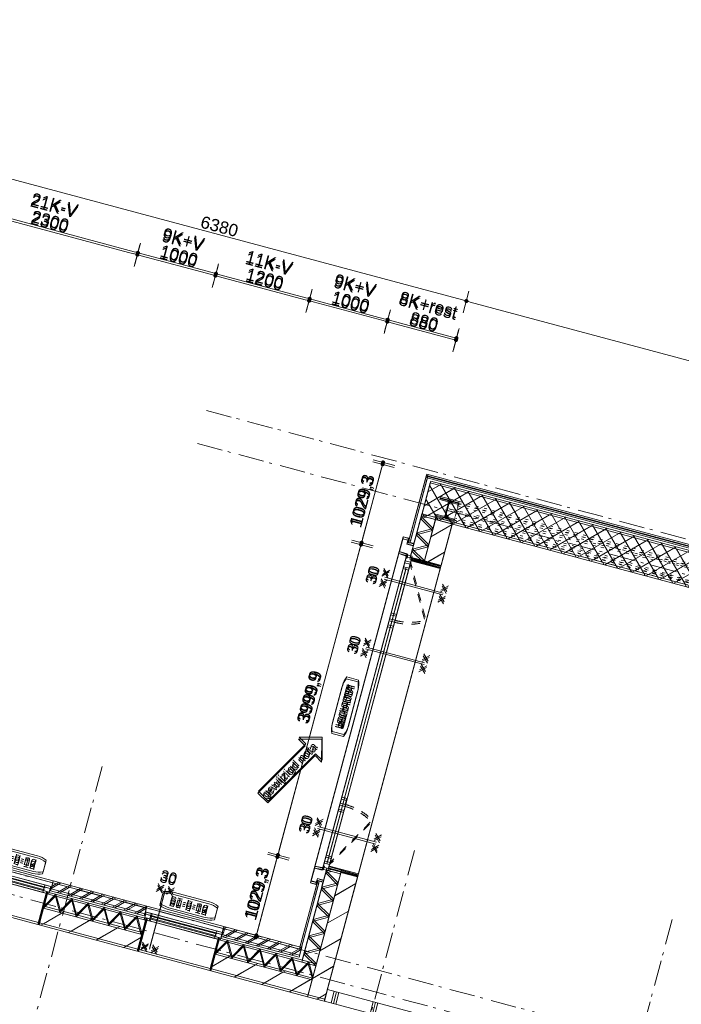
# Model space of a CAD drawing. Header units: millimetres. Extents: x -7616 to 74263, y -34032 to 21987.
# Tile 55 of 60: x 48238 to 56423, y -14256 to -2074. Entities that reach past the tile are written whole.
import ezdxf
from ezdxf.enums import TextEntityAlignment as Align

# ---------------------------------------------------------------- set-up
doc = ezdxf.new("R2010")
doc.units = ezdxf.units.MM
doc.header["$LTSCALE"] = 508
doc.header["$PDMODE"] = 1
doc.header["$PDSIZE"] = -2
for name, pattern in [('Dash Style-1', [0.41664, 0.20828, -0.20836]), ('Dash Style-5', [0.20828, 0.069425, -0.138855]), ('Dash Style-6', [1.04164, 0.625, -0.20828, 0.06943, -0.13893])]:
    doc.linetypes.add(name, pattern=pattern)
doc.layers.get('0').update_dxf_attribs({"lineweight": 0})
doc.layers.get('DEFPOINTS').update_dxf_attribs({"lineweight": 0})
for name, color, linetype, lineweight in [('(00) tekening-lijn draairichting', 7, 'Dash Style-1', 0), ('(00) tekening-merk kozijn', 40, 'Continuous', 0), ('(00) tekening-stramien-algemeen', 7, 'Dash Style-6', 0), ('(00) tekening-wijzigingspijl', 142, 'Continuous', 0), ('(00) tekst-algemeen', 8, 'Continuous', 0), ('(04) bouwaanvraag-brandweer-WBDBO', 142, 'Dash Style-1', 0), ('(21) buitenwanden-X baksteen_metselwerk', 92, 'Continuous', 0), ('(21) buitenwanden-X prefab. hout HSB', 92, 'Continuous', 0), ('(22) binnenwanden-X kalkzandsteen', 1, 'Continuous', 0), ('(22) binnenwanden-X metal stud l', 92, 'Continuous', 0), ('(28) hoofddraagconstructie-bovenliggend', 1, 'Dash Style-5', 0), ('(42) binnenwandafwerkingen-R plaatmateriaal algemeen', 12, 'Continuous', 0), ('(__) constructies_materialen-K isolatie', 8, 'Continuous', 0), ('(__) constructies_materialen-Xh2 staalproducten', 1, 'Continuous', 0), ('Dimension', 7, 'Continuous', 0), ('None', 7, 'Continuous', 0)]:
    doc.layers.add(name, color=color, linetype=linetype, lineweight=lineweight)
doc.styles.add('Arial', font='Arial')
doc.styles.add('Helvetica', font='Helvetica')
doc.dimstyles.new('KE __', dxfattribs={"dimtxt": 151.308594, "dimasz": 50.074463, "dimexe": 125, "dimexo": 500, "dimgap": 25, "dimtad": 1, "dimdec": 1, "dimtxsty": 'Helvetica', "dimblk": 'DOT', "dimblk1": 'DOT', "dimblk2": 'DOT', "dimcen": 0, "dimdle": 100, "dimazin": 0, "dimtfac": 0.8, "dimtdec": 1, "dimtix": 1, "dimtmove": 0, "dimatfit": 0, "dimldrblk": 'DOT', "dimfxl": 150, "dimfxlon": 1, "dimfrac": 2, "dimtolj": 1, "dimarcsym": 0})
pattern_1 = [(45, (0, 0), (70.7107, -70.7107), []), (45, (14.14, -14.14), (70.7107, -70.7107), [])]
pattern_2 = [(45, (0, 0), (-176.7767, 176.7767), [])]

# ---------------------------------------------------------------- blocks, each defined once
blk = doc.blocks.new('_Dot')
at = {"color": 0, "linetype": 'ByBlock', "lineweight": -2}
blk.add_line((-0.5, 0), (-1, 0), dxfattribs=at)
at = {"color": 0, "linetype": 'ByBlock', "const_width": 0.5}
blk.add_lwpolyline([(-0.25, 0, 1), (0.25, 0, 1)], format="xyb", close=True, dxfattribs=at)
blk = doc.blocks.new('*D26')
at = {"layer": 'DEFPOINTS', "color": 0, "transparency": 33554687}
for p in [(53640, 19620), (53640, 17480), (67930, 17480)]:
    blk.add_point(p, dxfattribs=at)
at = {"layer": 'Dimension', "color": 0, "lineweight": -2, "transparency": 33554687}
for p, q in [((53640, 19470), (53640, 19745)), ((67930, 19470), (67930, 19745)), ((67880, 19620), (53690, 19620))]:
    blk.add_line(p, q, dxfattribs=at)
at = {"layer": 'Dimension', "color": 0, "lineweight": -2, "xscale": 50.07446289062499, "yscale": 50.07446289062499, "zscale": 50.07446289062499, "rotation": 180}
blk.add_blockref('_Dot', (53640, 19620), dxfattribs=at)
at = {"layer": 'Dimension', "color": 0, "lineweight": -2, "xscale": 50.07446289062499, "yscale": 50.07446289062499, "zscale": 50.07446289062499}
blk.add_blockref('_Dot', (67930, 19620), dxfattribs=at)
at = {"layer": 'Dimension', "color": 0, "lineweight": 0, "transparency": 33554687, "insert": (60785, 19721), "char_height": 151.3, "attachment_point": 5, "style": 'Helvetica'}
blk.add_mtext('\\A1;14290', dxfattribs=at)
blk = doc.blocks.new('*D29')
at = {"layer": 'DEFPOINTS', "color": 0, "transparency": 33554687}
for p in [(47260, 19620), (53640, 17480), (47260, 11341)]:
    blk.add_point(p, dxfattribs=at)
at = {"layer": 'Dimension', "color": 0, "lineweight": -2, "transparency": 33554687}
for p, q in [((47260, 19470), (47260, 19745)), ((53640, 19470), (53640, 19745)), ((53590, 19620), (47310, 19620))]:
    blk.add_line(p, q, dxfattribs=at)
at = {"layer": 'Dimension', "color": 0, "lineweight": -2, "xscale": 50.07446289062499, "yscale": 50.07446289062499, "zscale": 50.07446289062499, "rotation": 180}
blk.add_blockref('_Dot', (47260, 19620), dxfattribs=at)
at = {"layer": 'Dimension', "color": 0, "lineweight": -2, "xscale": 50.07446289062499, "yscale": 50.07446289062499, "zscale": 50.07446289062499}
blk.add_blockref('_Dot', (53640, 19620), dxfattribs=at)
at = {"layer": 'Dimension', "color": 0, "lineweight": 0, "transparency": 33554687, "insert": (50450, 19721), "char_height": 151.3, "attachment_point": 5, "style": 'Helvetica'}
blk.add_mtext('\\A1;6380', dxfattribs=at)
blk = doc.blocks.new('*D36')
at = {"layer": 'DEFPOINTS', "color": 0, "transparency": 33554687}
for p in [(5681, 17400), (6469, 17400), (6330, 16371)]:
    blk.add_point(p, dxfattribs=at)
at = {"layer": 'Dimension', "color": 0, "lineweight": -2, "transparency": 33554687}
for p, q in [((5831, 17400), (5556, 17400)), ((5681, 16421), (5681, 17350)), ((5830, 16371), (5556, 16371))]:
    blk.add_line(p, q, dxfattribs=at)
at = {"layer": 'Dimension', "color": 0, "lineweight": -2, "xscale": 50.07446289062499, "yscale": 50.07446289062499, "zscale": 50.07446289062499}
for p, rotation in [((5681, 17400), 90), ((5681, 16371), 270)]:
    blk.add_blockref('_Dot', p, dxfattribs=dict(at, rotation=rotation))
at = {"layer": 'Dimension', "color": 0, "lineweight": 0, "transparency": 33554687, "insert": (5566, 16885), "char_height": 151.3, "attachment_point": 5, "rotation": 90, "style": 'Helvetica'}
blk.add_mtext('\\A1;1029,3', dxfattribs=at)
blk = doc.blocks.new('*D37')
at = {"layer": 'DEFPOINTS', "color": 0, "transparency": 33554687}
for p in [(5681, 16371), (6330, 16371), (6330, 12371)]:
    blk.add_point(p, dxfattribs=at)
at = {"layer": 'Dimension', "color": 0, "lineweight": -2, "transparency": 33554687}
for p, q in [((5830, 16371), (5556, 16371)), ((5681, 12421), (5681, 16321)), ((5830, 12371), (5556, 12371))]:
    blk.add_line(p, q, dxfattribs=at)
at = {"layer": 'Dimension', "color": 0, "lineweight": -2, "xscale": 50.07446289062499, "yscale": 50.07446289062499, "zscale": 50.07446289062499}
for p, rotation in [((5681, 16371), 90), ((5681, 12371), 270)]:
    blk.add_blockref('_Dot', p, dxfattribs=dict(at, rotation=rotation))
at = {"layer": 'Dimension', "color": 0, "lineweight": 0, "transparency": 33554687, "insert": (5566, 14371), "char_height": 151.3, "attachment_point": 5, "rotation": 90, "style": 'Helvetica'}
blk.add_mtext('\\A1;3999,9', dxfattribs=at)
blk = doc.blocks.new('*D38')
at = {"layer": 'DEFPOINTS', "color": 0, "transparency": 33554687}
for p in [(5681, 12371), (6330, 12371), (6260, 11341)]:
    blk.add_point(p, dxfattribs=at)
at = {"layer": 'Dimension', "color": 0, "lineweight": -2, "transparency": 33554687}
for p, q in [((5830, 12371), (5556, 12371)), ((5681, 11392), (5681, 12321)), ((5760, 11341), (5556, 11341))]:
    blk.add_line(p, q, dxfattribs=at)
at = {"layer": 'Dimension', "color": 0, "lineweight": -2, "xscale": 50.07446289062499, "yscale": 50.07446289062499, "zscale": 50.07446289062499}
for p, rotation in [((5681, 12371), 90), ((5681, 11341), 270)]:
    blk.add_blockref('_Dot', p, dxfattribs=dict(at, rotation=rotation))
at = {"layer": 'Dimension', "color": 0, "lineweight": 0, "transparency": 33554687, "insert": (5566, 11856), "char_height": 151.3, "attachment_point": 5, "rotation": 90, "style": 'Helvetica'}
blk.add_mtext('\\A1;1029,3', dxfattribs=at)
blk = doc.blocks.new('Isolatie Object')
at = {"layer": '(__) constructies_materialen-K isolatie', "color": 2, "lineweight": 0, "transparency": 33554687, "flags": 128}
blk.add_lwpolyline([(0, 90), (1179, 90), (1179, -90), (0, -90)], close=True, dxfattribs=at)
blk.add_lwpolyline([(0, -90), (104, 90), (208, -90), (208, -90), (312, 90), (416, -90), (416, -90), (520, 90), (624, -90), (624, -90), (727, 90), (831, -90), (831, -90), (935, 90), (1039, -90), (1143, 90), (1179, 27)], dxfattribs=at)
blk = doc.blocks.new('Isolatie Object-1')
at = {"layer": '(__) constructies_materialen-K isolatie', "color": 2, "lineweight": 0, "transparency": 33554687, "flags": 128}
blk.add_lwpolyline([(0, 90), (556, 90), (556, -90), (0, -90)], close=True, dxfattribs=at)
blk.add_lwpolyline([(0, -90), (104, 90), (208, -90), (208, -90), (312, 90), (416, -90), (520, 90), (556, 27)], dxfattribs=at)
blk = doc.blocks.new('Isolatie Object-2')
at = {"layer": '(__) constructies_materialen-K isolatie', "color": 2, "lineweight": 0, "transparency": 33554687, "flags": 128}
blk.add_lwpolyline([(0, 90), (1258, 90), (1258, -90), (0, -90)], close=True, dxfattribs=at)
blk.add_lwpolyline([(0, -90), (104, 90), (208, -90), (208, -90), (312, 90), (416, -90), (416, -90), (520, 90), (624, -90), (624, -90), (727, 90), (831, -90), (831, -90), (935, 90), (1039, -90), (1039, -90), (1143, 90), (1247, -90), (1258, -71)], dxfattribs=at)
blk = doc.blocks.new('Isolatie Object-3')
at = {"layer": '(__) constructies_materialen-K isolatie', "color": 2, "lineweight": 0, "transparency": 33554687, "flags": 128}
blk.add_lwpolyline([(0, 90), (1239, 90), (1239, -90), (0, -90)], close=True, dxfattribs=at)
blk.add_lwpolyline([(0, -90), (104, 90), (208, -90), (208, -90), (312, 90), (416, -90), (416, -90), (520, 90), (624, -90), (624, -90), (727, 90), (831, -90), (831, -90), (935, 90), (1039, -90), (1143, 90), (1239, -76)], dxfattribs=at)
blk = doc.blocks.new('00-merk kozijn')
at = {"layer": '(00) tekening-merk kozijn', "color": 2, "lineweight": 0, "transparency": 33554687, "flags": 128}
blk.add_lwpolyline([(233, 50, 0.105357), (349, 75), (350, 75), (350, 225), (349, 225, 0.105357), (233, 250), (-233, 250, 0.105357), (-349, 225), (-350, 225), (-350, 75), (-349, 75, 0.105357), (-233, 50)], format="xyb", close=True, dxfattribs=at)
at = {"layer": 'None', "color": 7, "linetype": 'Continuous', "lineweight": 0, "transparency": 33554687}
blk.add_point((0, 0), dxfattribs=at)
at = {"layer": '(00) tekening-merk kozijn', "color": 2, "transparency": 33554687, "style": 'Arial'}
blk.add_attdef('MERK', text='', height=101, dxfattribs=at).set_placement((0, 150), align=Align.MIDDLE_CENTER)
blk = doc.blocks.new('kozijn aansluiting-hoek zonder lijst')
at = {"layer": '(42) binnenwandafwerkingen-R plaatmateriaal algemeen', "color": 17, "lineweight": 0, "transparency": 33554687, "flags": 128}
blk.add_lwpolyline([(-32, 469), (-22, 469), (-22, 75), (-32, 75)], close=True, dxfattribs=at)
at = {"layer": 'None', "color": 17, "lineweight": 0, "transparency": 33554687}
blk.add_line((-17, 255), (-17, 469), dxfattribs=at)
at = {"layer": 'None', "color": 17, "lineweight": 0, "transparency": 33554687, "flags": 128}
blk.add_lwpolyline([(-76, 70), (0, 70), (0, 0), (-76, 0)], close=True, dxfattribs=at)
at = {"layer": 'None', "color": 7, "linetype": 'Continuous', "lineweight": 0, "transparency": 33554687}
for p in [(0, 0), (12, -75)]:
    blk.add_point(p, dxfattribs=at)
blk = doc.blocks.new('Group-19-1')
at = {"layer": 'None', "color": 17, "lineweight": 0, "transparency": 33554687}
blk.add_line((924, 108), (76, 108), dxfattribs=at)
at = {"layer": 'None', "color": 17, "lineweight": 0, "transparency": 33554687, "flags": 128}
for points in [[(44, 544), (956, 544), (956, 145), (44, 145)], [(88, 145), (924, 145), (924, 75), (88, 75)], [(0, 75), (1000, 75), (1000, 0), (0, 0)]]:
    blk.add_lwpolyline(points, close=True, dxfattribs=at)
at = {"layer": '(00) tekst-algemeen', "color": 17, "transparency": 33554687}
ref = blk.add_blockref('00-merk kozijn', (500, 0), dxfattribs=dict(at, rotation=180))
ref.add_attrib('MERK', 'bu-b-15', dxfattribs={"layer": '(00) tekening-merk kozijn', "color": 2, "transparency": 33554687, "height": 100.7, "style": 'Arial'}).set_placement((500, -150), align=Align.MIDDLE_CENTER)
at = {"layer": 'None', "color": 17, "transparency": 33554687, "xscale": -1}
blk.add_blockref('kozijn aansluiting-hoek zonder lijst', (12, 75), dxfattribs=at)
at = {"layer": 'None', "color": 17, "transparency": 33554687}
blk.add_blockref('kozijn aansluiting-hoek zonder lijst', (988, 75), dxfattribs=at)
blk = doc.blocks.new('bu-b-15')
at = {"layer": 'None', "color": 17, "transparency": 33554687}
blk.add_blockref('Group-19-1', (0, 0), dxfattribs=at)
blk = doc.blocks.new('Group-20-1')
at = {"layer": '(04) bouwaanvraag-brandweer-WBDBO', "color": 1, "lineweight": 0, "transparency": 33554687}
for p, q in [((28.125, -412.5), (103.125, -337.5)), ((28.125, -337.5), (103.125, -412.5))]:
    blk.add_line(p, q, dxfattribs=at)
blk = doc.blocks.new('Group-21-1')
at = {"layer": '(04) bouwaanvraag-brandweer-WBDBO', "color": 1, "lineweight": 0, "transparency": 33554687}
for p, q in [((-103.125, -412.5), (-28.125, -337.5)), ((-103.125, -337.5), (-28.125, -412.5))]:
    blk.add_line(p, q, dxfattribs=at)
blk = doc.blocks.new('Group-22-1')
at = {"layer": '(04) bouwaanvraag-brandweer-WBDBO', "color": 1, "lineweight": 0, "transparency": 33554687}
for p, q in [((28.125, 412.5), (103.125, 337.5)), ((28.125, 337.5), (103.125, 412.5))]:
    blk.add_line(p, q, dxfattribs=at)
blk = doc.blocks.new('Group-23-1')
at = {"layer": '(04) bouwaanvraag-brandweer-WBDBO', "color": 1, "lineweight": 0, "transparency": 33554687}
for p, q in [((-103.125, 412.5), (-28.125, 337.5)), ((-103.125, 337.5), (-28.125, 412.5))]:
    blk.add_line(p, q, dxfattribs=at)
blk = doc.blocks.new('Group-24-1')
at = {"layer": '(04) bouwaanvraag-brandweer-WBDBO', "color": 1, "linetype": 'Continuous', "lineweight": 0, "transparency": 33554687}
blk.add_line((0, -375), (0, 375), dxfattribs=at)
at = {"layer": '(04) bouwaanvraag-brandweer-WBDBO', "color": 1, "transparency": 33554687}
for name in ['Group-23-1', 'Group-22-1', 'Group-21-1', 'Group-20-1']:
    blk.add_blockref(name, (0, 0), dxfattribs=at)
at = {"layer": '(04) bouwaanvraag-brandweer-WBDBO', "color": 1, "transparency": 33554687, "insert": (0, 460.28125), "char_height": 132.153863, "attachment_point": 8, "line_spacing_factor": 0.962448, "style": 'Arial'}
blk.add_mtext('30', dxfattribs=at)
blk = doc.blocks.new('04-wbdbo 30')
at = {"layer": 'None', "color": 7, "linetype": 'Continuous', "lineweight": 0, "transparency": 33554687}
blk.add_point((0, 0), dxfattribs=at)
at = {"layer": 'None', "color": 17, "transparency": 33554687}
blk.add_blockref('Group-24-1', (0, 0), dxfattribs=at)
blk = doc.blocks.new('bu-b-12')
at = {"layer": '(00) tekst-algemeen', "color": 17, "transparency": 33554687}
blk.add_blockref('00-merk kozijn', (500, 320), dxfattribs=at).add_auto_attribs({'MERK': 'bu-b-12'})
at = {"layer": 'None', "color": 17, "transparency": 33554687}
blk.add_blockref('04-wbdbo 30', (167, 212), dxfattribs=at)
at = {"layer": 'None', "color": 17, "transparency": 33554687, "rotation": 180}
blk.add_blockref('bu-b-15', (1000, 320), dxfattribs=at)
blk = doc.blocks.new('kolom staal HEB 180')
at = {"layer": '(__) constructies_materialen-Xh2 staalproducten', "color": 1, "lineweight": 0, "transparency": 33554687, "flags": 128}
blk.add_lwpolyline([(-90, 90), (90, 90), (90, 75), (22, 75), (22, 75, 0.414214), (4, 57), (4, 57), (4, -57, 0.414214), (22, -75), (90, -75), (90, -90), (-90, -90), (-90, -75), (-23, -75, 0.414214), (-4, -57), (-4, 57, 0.414214), (-23, 75), (-90, 75)], format="xyb", close=True, dxfattribs=at)
at = {"layer": 'None', "color": 7, "linetype": 'Continuous', "lineweight": 0, "transparency": 33554687}
blk.add_point((0, 0), dxfattribs=at)
blk = doc.blocks.new('kolom staal HEB 240')
at = {"layer": '(__) constructies_materialen-Xh2 staalproducten', "color": 1, "lineweight": 0, "transparency": 33554687, "flags": 128}
blk.add_lwpolyline([(-120, 120), (120, 120), (120, 105), (22, 105), (22, 105, 0.414214), (4, 87), (4, -87, 0.414214), (22, -105), (120, -105), (120, -120), (-120, -120), (-120, -105), (-23, -105, 0.414214), (-4, -87), (-4, 87, 0.414214), (-23, 105), (-120, 105)], format="xyb", close=True, dxfattribs=at)
at = {"layer": 'None', "color": 7, "linetype": 'Continuous', "lineweight": 0, "transparency": 33554687}
blk.add_point((0, 0), dxfattribs=at)
blk = doc.blocks.new('Group-25-1')
at = {"layer": '(28) hoofddraagconstructie-bovenliggend', "color": 2, "lineweight": 0, "transparency": 33554687, "flags": 128}
for points in [[(6601, 17146), (9861, 17146), (9861, 16966), (6601, 16966)], [(6717, 17176), (19893, 17176), (19893, 16936), (6717, 16936)], [(10041, 17146), (13215, 17146), (13215, 16966), (10041, 16966)], [(13395, 17146), (16569, 17146), (16569, 16966), (13395, 16966)], [(16749, 17146), (20008, 17146), (20008, 16966), (16749, 16966)]]:
    blk.add_lwpolyline(points, close=True, dxfattribs=at)
for points in [[(9861, 17146), (6601, 17056), (9861, 16966)], [(13215, 17146), (10041, 17056), (13215, 16966)], [(13395, 17146), (16569, 17056), (13395, 16966)], [(16749, 17146), (20008, 17056), (16749, 16966)]]:
    blk.add_lwpolyline(points, dxfattribs=at)
at = {"layer": 'None', "color": 17, "transparency": 33554687}
for name, p in [('kolom staal HEB 240', (6597, 17056)), ('kolom staal HEB 180', (9951, 17056)), ('kolom staal HEB 180', (13305, 17056)), ('kolom staal HEB 180', (16659, 17056)), ('kolom staal HEB 240', (20013, 17056))]:
    blk.add_blockref(name, p, dxfattribs=at)
blk = doc.blocks.new('*D67')
at = {"layer": 'DEFPOINTS', "color": 0, "transparency": 33554687}
for p in [(5280, 19120), (4280, 11341), (5280, 11341)]:
    blk.add_point(p, dxfattribs=at)
at = {"layer": 'Dimension', "color": 0, "lineweight": -2, "transparency": 33554687}
for p, q in [((4280, 18970), (4280, 19245)), ((5280, 18970), (5280, 19245)), ((4330, 19120), (5230, 19120))]:
    blk.add_line(p, q, dxfattribs=at)
at = {"layer": 'Dimension', "color": 0, "lineweight": -2, "xscale": 50.07446289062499, "yscale": 50.07446289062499, "zscale": 50.07446289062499, "rotation": 180}
blk.add_blockref('_Dot', (4280, 19120), dxfattribs=at)
at = {"layer": 'Dimension', "color": 0, "lineweight": -2, "xscale": 50.07446289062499, "yscale": 50.07446289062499, "zscale": 50.07446289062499}
blk.add_blockref('_Dot', (5280, 19120), dxfattribs=at)
at = {"layer": 'Dimension', "color": 0, "lineweight": 0, "transparency": 33554687, "insert": (4780, 19221), "char_height": 151.3, "attachment_point": 5, "style": 'Helvetica'}
blk.add_mtext('\\A1;1000', dxfattribs=at)
blk = doc.blocks.new('*D68')
at = {"layer": 'DEFPOINTS', "color": 0, "transparency": 33554687}
for p in [(3080, 19120), (3080, 11341), (4280, 11341)]:
    blk.add_point(p, dxfattribs=at)
at = {"layer": 'Dimension', "color": 0, "lineweight": -2, "transparency": 33554687}
for p, q in [((3080, 18970), (3080, 19245)), ((4280, 18970), (4280, 19245)), ((4230, 19120), (3130, 19120))]:
    blk.add_line(p, q, dxfattribs=at)
at = {"layer": 'Dimension', "color": 0, "lineweight": -2, "xscale": 50.07446289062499, "yscale": 50.07446289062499, "zscale": 50.07446289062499, "rotation": 180}
blk.add_blockref('_Dot', (3080, 19120), dxfattribs=at)
at = {"layer": 'Dimension', "color": 0, "lineweight": -2, "xscale": 50.07446289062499, "yscale": 50.07446289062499, "zscale": 50.07446289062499}
blk.add_blockref('_Dot', (4280, 19120), dxfattribs=at)
at = {"layer": 'Dimension', "color": 0, "lineweight": 0, "transparency": 33554687, "insert": (3680, 19221), "char_height": 151.3, "attachment_point": 5, "style": 'Helvetica'}
blk.add_mtext('\\A1;1200', dxfattribs=at)
blk = doc.blocks.new('*D69')
at = {"layer": 'DEFPOINTS', "color": 0, "transparency": 33554687}
for p in [(3080, 19120), (2080, 11341), (3080, 11341)]:
    blk.add_point(p, dxfattribs=at)
at = {"layer": 'Dimension', "color": 0, "lineweight": -2, "transparency": 33554687}
for p, q in [((2080, 18970), (2080, 19245)), ((3080, 18970), (3080, 19245)), ((2130, 19120), (3030, 19120))]:
    blk.add_line(p, q, dxfattribs=at)
at = {"layer": 'Dimension', "color": 0, "lineweight": -2, "xscale": 50.07446289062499, "yscale": 50.07446289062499, "zscale": 50.07446289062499, "rotation": 180}
blk.add_blockref('_Dot', (2080, 19120), dxfattribs=at)
at = {"layer": 'Dimension', "color": 0, "lineweight": -2, "xscale": 50.07446289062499, "yscale": 50.07446289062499, "zscale": 50.07446289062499}
blk.add_blockref('_Dot', (3080, 19120), dxfattribs=at)
at = {"layer": 'Dimension', "color": 0, "lineweight": 0, "transparency": 33554687, "insert": (2580, 19221), "char_height": 151.3, "attachment_point": 5, "style": 'Helvetica'}
blk.add_mtext('\\A1;1000', dxfattribs=at)
blk = doc.blocks.new('*D70')
at = {"layer": 'DEFPOINTS', "color": 0, "transparency": 33554687}
for p in [(-220, 19120), (-220, 11341), (2080, 11341)]:
    blk.add_point(p, dxfattribs=at)
at = {"layer": 'Dimension', "color": 0, "lineweight": -2, "transparency": 33554687}
for p, q in [((-220, 18970), (-220, 19245)), ((2080, 18970), (2080, 19245)), ((2030, 19120), (-170, 19120))]:
    blk.add_line(p, q, dxfattribs=at)
at = {"layer": 'Dimension', "color": 0, "lineweight": -2, "xscale": 50.07446289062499, "yscale": 50.07446289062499, "zscale": 50.07446289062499, "rotation": 180}
blk.add_blockref('_Dot', (-220, 19120), dxfattribs=at)
at = {"layer": 'Dimension', "color": 0, "lineweight": -2, "xscale": 50.07446289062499, "yscale": 50.07446289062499, "zscale": 50.07446289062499}
blk.add_blockref('_Dot', (2080, 19120), dxfattribs=at)
at = {"layer": 'Dimension', "color": 0, "lineweight": 0, "transparency": 33554687, "insert": (930, 19221), "char_height": 151.3, "attachment_point": 5, "style": 'Helvetica'}
blk.add_mtext('\\A1;2300', dxfattribs=at)
blk = doc.blocks.new('*D73')
at = {"layer": 'DEFPOINTS', "color": 0, "transparency": 33554687}
for p in [(5280, 19120), (5280, 11341), (6160, 11341)]:
    blk.add_point(p, dxfattribs=at)
at = {"layer": 'Dimension', "color": 0, "lineweight": -2, "transparency": 33554687}
for p, q in [((5280, 18970), (5280, 19245)), ((6160, 18970), (6160, 19245)), ((6110, 19120), (5330, 19120))]:
    blk.add_line(p, q, dxfattribs=at)
at = {"layer": 'Dimension', "color": 0, "lineweight": -2, "xscale": 50.07446289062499, "yscale": 50.07446289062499, "zscale": 50.07446289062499, "rotation": 180}
blk.add_blockref('_Dot', (5280, 19120), dxfattribs=at)
at = {"layer": 'Dimension', "color": 0, "lineweight": -2, "xscale": 50.07446289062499, "yscale": 50.07446289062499, "zscale": 50.07446289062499}
blk.add_blockref('_Dot', (6160, 19120), dxfattribs=at)
at = {"layer": 'Dimension', "color": 0, "lineweight": 0, "transparency": 33554687, "insert": (5720, 19221), "char_height": 151.3, "attachment_point": 5, "style": 'Helvetica'}
blk.add_mtext('\\A1;880', dxfattribs=at)
blk = doc.blocks.new('zetwerk omlijsting eternit')
at = {"layer": '(__) constructies_materialen-Xh2 staalproducten', "color": 3, "lineweight": 0, "transparency": 33554687, "flags": 128}
for points in [[(7, 13), (-17, 13), (-17, 11), (5, 11), (15, -100), (17, -98)], [(17, -98), (15, -100), (205, -100), (205, -30), (155, -30), (155, 30), (153, 30), (153, -32), (203, -32), (203, -98)], [(205, 48), (157, 48), (157, 0), (155, 0), (155, 50), (205, 50)]]:
    blk.add_lwpolyline(points, close=True, dxfattribs=at)
blk = doc.blocks.new('kozijn aansluiting-hoek met lijst eternit')
at = {"layer": '(42) binnenwandafwerkingen-R plaatmateriaal algemeen', "color": 17, "lineweight": 0, "transparency": 33554687, "flags": 128}
blk.add_lwpolyline([(-32, 444), (-22, 444), (-22, 75), (-32, 75)], close=True, dxfattribs=at)
at = {"layer": 'None', "color": 17, "lineweight": 0, "transparency": 33554687}
blk.add_line((-17, 230), (-17, 444), dxfattribs=at)
at = {"layer": 'None', "color": 17, "lineweight": 0, "transparency": 33554687, "flags": 128}
blk.add_lwpolyline([(-76, 70), (0, 70), (0, 0), (-76, 0)], close=True, dxfattribs=at)
at = {"layer": 'None', "color": 7, "linetype": 'Continuous', "lineweight": 0, "transparency": 33554687}
for p in [(0, 0), (5, 0)]:
    blk.add_point(p, dxfattribs=at)
at = {"layer": 'None', "color": 17, "transparency": 33554687}
blk.add_blockref('zetwerk omlijsting eternit', (0, 0), dxfattribs=at)
blk = doc.blocks.new('wijzigingspijl-100')
at = {"layer": '(00) tekening-wijzigingspijl', "color": 1, "lineweight": 0, "flags": 128}
blk.add_lwpolyline([(-1031, -85), (-1031, 87), (-203, 87), (-203, 203), (0, 0), (-203, -201), (-203, -85)], close=True, dxfattribs=at)
at = {"layer": '(00) tekening-wijzigingspijl', "color": 1, "style": 'Arial'}
blk.add_attdef('hoofdveld', text='', height=102, dxfattribs=at).set_placement((-573, 1), align=Align.MIDDLE_CENTER)
blk.add_attdef('subveld', text='', height=75.5, dxfattribs=at).set_placement((-1031, -246), align=Align.MIDDLE_LEFT)
blk = doc.blocks.new('bu-b-08')
at = {"layer": '(00) tekening-lijn draairichting', "color": 17, "lineweight": 0, "transparency": 33554687, "flags": 128}
for points in [[(1829, -374, 0.133219), (1729, -7), (1085, -374)], [(4189, -374, -0.133219), (4289, -7), (4933, -374)]]:
    blk.add_lwpolyline(points, format="xyb", dxfattribs=at)
at = {"layer": 'None', "color": 17, "lineweight": 0, "transparency": 33554687}
blk.add_line((4933, -409), (1161, -409), dxfattribs=at)
at = {"layer": 'None', "color": 17, "lineweight": 0, "transparency": 33554687, "flags": 128}
for points in [[(1041, -374), (4977, -374), (4977, 0), (1041, 0)], [(5024, -444), (2744, -444), (2744, -444), (2163, -444), (2163, -444), (994, -444), (994, -544), (5024, -544)], [(5009, -374), (5009, -444), (1009, -444), (1009, -374)], [(1161, -374), (1161, -444), (1085, -444), (1085, -374)], [(1829, -374), (1829, -444), (1753, -444), (1753, -374)], [(1905, -374), (1905, -444), (1829, -444), (1829, -374)], [(4189, -374), (4189, -444), (4113, -444), (4113, -374)], [(4189, -379), (4189, -444), (4113, -444), (4113, -379)], [(4265, -374), (4265, -444), (4189, -444), (4189, -374)], [(4933, -374), (4933, -444), (4857, -444), (4857, -374)]]:
    blk.add_lwpolyline(points, close=True, dxfattribs=at)
at = {"layer": '(00) tekst-algemeen', "color": 17, "transparency": 33554687}
ref = blk.add_blockref('00-merk kozijn', (3009, -544), dxfattribs=dict(at, rotation=180))
ref.add_attrib('MERK', 'bu-b-08*', dxfattribs={"layer": '(00) tekening-merk kozijn', "color": 2, "transparency": 33554687, "height": 100.7, "style": 'Arial'}).set_placement((3009, -694), align=Align.MIDDLE_CENTER)
at = {"layer": 'None', "color": 17, "transparency": 33554687, "xscale": -1}
blk.add_blockref('kozijn aansluiting-hoek met lijst eternit', (1009, -444), dxfattribs=at)
at = {"layer": 'None', "color": 17, "transparency": 33554687}
blk.add_blockref('kozijn aansluiting-hoek met lijst eternit', (5009, -444), dxfattribs=at)
at = {"layer": 'None', "color": 17, "transparency": 33554687, "rotation": 150}
blk.add_blockref('wijzigingspijl-100', (3459, -869), dxfattribs=at).add_auto_attribs({'hoofdveld': 'gewijzigd nota'})
blk = doc.blocks.new('bu-b-05')
at = {"layer": '(00) tekst-algemeen', "color": 17, "transparency": 33554687, "rotation": 270}
blk.add_blockref('00-merk kozijn', (544, 1982), dxfattribs=at).add_auto_attribs({'MERK': 'bu-b-05*'})
at = {"layer": 'None', "color": 17, "transparency": 33554687}
for name, p, rotation in [('bu-b-08', (0, -1027), 90), ('04-wbdbo 30', (260, 3513), 270), ('04-wbdbo 30', (260, 1214), 270), ('04-wbdbo 30', (260, 321), 270)]:
    blk.add_blockref(name, p, dxfattribs=dict(at, rotation=rotation))
blk = doc.blocks.new('Group-91-1')
at = {"layer": '(00) tekening-stramien-algemeen', "color": 2, "lineweight": 0, "transparency": 33554687}
for p, q in [((71038, 6410), (50513, 6410)), ((71037, 5986), (50513, 5986)), ((71038, 270), (-1885, 270)), ((71038, 0), (-1885, 0))]:
    blk.add_line(p, q, dxfattribs=at)
blk = doc.blocks.new('Stramien blok B')
at = {"layer": '(00) tekening-stramien-algemeen', "color": 2, "lineweight": 0, "transparency": 33554687}
for p, q in [((50510, 1818.9), (50510, -14997.6)), ((54510, 1818.9), (54510, -14997.6)), ((57810, 1818.9), (57810, -14997.6))]:
    blk.add_line(p, q, dxfattribs=at)
at = {"layer": 'None', "color": 17, "transparency": 33554687}
blk.add_blockref('Group-91-1', (0, 0), dxfattribs=at)
blk = doc.blocks.new('blok b-v2-gevel_constructie')
at = {"layer": '(21) buitenwanden-X baksteen_metselwerk', "linetype": 'Continuous', "lineweight": 0, "transparency": 33554687}
h = blk.add_hatch(dxfattribs=at)
h.set_pattern_fill('(__)F metselwerk 2', color=253, style=0, pattern_type=2)
h.set_pattern_definition(pattern_1)
h.paths.add_polyline_path([(4280, 11241.48), (4280, 11341.48), (3080, 11341.48), (3080, 11241.48)])
h = blk.add_hatch(dxfattribs=at)
h.set_pattern_fill('(__)F metselwerk 2', color=253, style=0, pattern_type=2)
h.set_pattern_definition(pattern_1)
h.paths.add_polyline_path([(6261.99, 11241.48), (6261.99, 11341.48), (5264.01, 11341.48), (5264.01, 11241.48)])
at = {"layer": '(21) buitenwanden-X prefab. hout HSB', "linetype": 'Continuous', "lineweight": 0, "transparency": 33554687}
h = blk.add_hatch(dxfattribs=at)
h.set_pattern_fill('isolatie', style=0, pattern_type=2)
h.set_pattern_definition([(45, (0, 0), (-88.38835, 88.38835), []), (135, (0, 0), (-88.38835, -88.38835), [])])
h.paths.add_polyline_path([(20299.99, 17330), (10426.51, 17330), (10426.51, 17330), (6310.66, 17330), (6310.66, 16910), (20299.99, 16910)])
at = {"layer": '(22) binnenwanden-X kalkzandsteen', "linetype": 'Continuous', "lineweight": 0, "transparency": 33554687}
h = blk.add_hatch(dxfattribs=at)
h.set_pattern_fill('(__)F kzs 1_100', color=253, style=0, pattern_type=2)
h.set_pattern_definition(pattern_2)
h.paths.add_polyline_path([(6490, 16353.74), (6704, 16353.74), (6704, 16910), (6490, 16910)])
h = blk.add_hatch(dxfattribs=at)
h.set_pattern_fill('(__)F kzs 1_100', color=253, style=0, pattern_type=2)
h.set_pattern_definition(pattern_2)
h.paths.add_polyline_path([(6704, 12387.74), (6490, 12387.74), (6490, 10797.48), (6704, 10797.48)])
h = blk.add_hatch(dxfattribs=at)
h.set_pattern_fill('(__)F kzs 1_100', color=253, style=0, pattern_type=2)
h.set_pattern_definition(pattern_2)
h.paths.add_polyline_path([(4309, 10797.48), (4309, 11011.48), (3051, 11011.48), (3051, 10797.48)])
h = blk.add_hatch(dxfattribs=at)
h.set_pattern_fill('(__)F kzs 1_100', color=253, style=0, pattern_type=2)
h.set_pattern_definition(pattern_2)
h.paths.add_polyline_path([(6490, 10797.48), (6490, 11011.48), (5251, 11011.48), (5251, 10797.48)])
at = {"layer": '(21) buitenwanden-X baksteen_metselwerk', "color": 7, "lineweight": 0, "transparency": 33554687, "flags": 128}
for points in [[(4280, 11241.48), (4280, 11341.48), (3080, 11341.48), (3080, 11241.48)], [(6261.99, 11241.48), (6261.99, 11341.48), (5264.01, 11341.48), (5264.01, 11241.48)]]:
    blk.add_lwpolyline(points, close=True, dxfattribs=at)
at = {"layer": '(21) buitenwanden-X prefab. hout HSB', "color": 17, "lineweight": 0, "transparency": 33554687, "flags": 128}
blk.add_lwpolyline([(20299.99, 17330), (10426.51, 17330), (10426.51, 17330), (6310.66, 17330), (6310.66, 16910), (20299.99, 16910)], close=True, dxfattribs=at)
at = {"layer": '(22) binnenwanden-X kalkzandsteen', "color": 3, "lineweight": 0, "transparency": 33554687, "flags": 128}
for points in [[(6490, 16353.74), (6704, 16353.74), (6704, 16910), (6490, 16910)], [(6704, 12387.74), (6490, 12387.74), (6490, 10797.48), (6704, 10797.48)], [(4309, 10797.48), (4309, 11011.48), (3051, 11011.48), (3051, 10797.48)], [(6490, 10797.48), (6490, 11011.48), (5251, 11011.48), (5251, 10797.48)]]:
    blk.add_lwpolyline(points, close=True, dxfattribs=at)
at = {"layer": '(42) binnenwandafwerkingen-R plaatmateriaal algemeen', "color": 17, "lineweight": 0, "transparency": 33554687, "flags": 128}
for points in [[(6240, 17380), (6240, 17400), (20369.98, 17400), (20369.98, 17380)], [(6240, 17400), (6260, 17400), (6260, 16544.76), (6240, 16544.76)], [(6240, 12190), (6260, 12190), (6260, 11341.48), (6240, 11341.48)]]:
    blk.add_lwpolyline(points, close=True, dxfattribs=at)
at = {"layer": '(__) constructies_materialen-K isolatie', "color": 2, "rotation": 90}
for name, p in [('Isolatie Object-1', (6400, 16353.74)), ('Isolatie Object', (6400, 11191.48))]:
    blk.add_blockref(name, p, dxfattribs=at)
at = {"layer": '(__) constructies_materialen-K isolatie', "color": 2}
for name, p in [('Isolatie Object-2', (3051, 11101.48)), ('Isolatie Object-3', (5251, 11101.48))]:
    blk.add_blockref(name, p, dxfattribs=at)
at = {"layer": 'None', "color": 17, "transparency": 33554687}
for name, p in [('Group-25-1', (0, 0)), ('bu-b-12', (2080, 11021.48)), ('bu-b-12', (4280, 11021.48))]:
    blk.add_blockref(name, p, dxfattribs=at)
at = {"layer": 'None', "color": 17, "transparency": 33554687, "rotation": 180}
blk.add_blockref('bu-b-05', (6703.99, 16352.74), dxfattribs=at)
at = {"layer": 'None', "color": 17, "transparency": 33554687, "char_height": 151.309, "attachment_point": 8, "line_spacing_factor": 0.834288, "style": 'Helvetica'}
for s, insert in [('21K-V', (930, 19354.75)), ('9K+V', (2580, 19354.75)), ('11K-V', (3680, 19354.75)), ('9K+V', (4780, 19354.75)), ('8K+rest', (5720, 19354.75))]:
    blk.add_mtext(s, dxfattribs=dict(at, insert=insert))
at = {"layer": 'Dimension', "color": 17, "lineweight": 0, "transparency": 33554687}
for base, p1, p2, picture, middle in [((-220, 19120.2), (2080, 11341.48), (-220, 11341.48), '*D70', (930, 19220.85)), ((3080, 19120.2), (2080, 11341.48), (3080, 11341.48), '*D69', (2580, 19220.85)), ((3080, 19120.2), (4280, 11341.48), (3080, 11341.48), '*D68', (3680, 19220.85)), ((5280, 19120.2), (4280, 11341.48), (5280, 11341.48), '*D67', (4780, 19220.85)), ((5280, 19120.2), (6160, 11341.48), (5280, 11341.48), '*D73', (5720, 19220.85))]:
    dim = blk.add_linear_dim(base=base, p1=p1, p2=p2, dimstyle='KE __', override={"dimtxt": 151.308594, "dimgap": 25, "dimpost": '<>', "dimtxsty": 'Helvetica', "dimtmove": 2}, dxfattribs=at)
    dim.commit()
    dim.dimension.update_dxf_attribs({"geometry": picture, "text_midpoint": middle})
for base, p1, p2, picture, middle in [((5681.07, 17400), (6329.97, 16370.74), (6468.55, 17400), '*D36', (5566, 16885.37)), ((5681.07, 16370.74), (6329.97, 12370.81), (6329.97, 16370.74), '*D37', (5566, 14370.78)), ((5681.07, 12370.81), (6260, 11341.48), (6329.97, 12370.81), '*D38', (5566, 11856.15))]:
    dim = blk.add_linear_dim(base=base, p1=p1, p2=p2, angle=270, dimstyle='KE __', override={"dimtxt": 151.308594, "dimgap": 25, "dimpost": '<>', "dimtxsty": 'Helvetica', "dimtmove": 2}, dxfattribs=at)
    dim.commit()
    dim.dimension.update_dxf_attribs({"geometry": picture, "text_midpoint": middle})
blk = doc.blocks.new('blok B 02 (2D)')
at = {"layer": '(22) binnenwanden-X metal stud l', "linetype": 'Continuous', "lineweight": 0, "transparency": 33554687}
h = blk.add_hatch(dxfattribs=at)
h.set_pattern_fill('(__) metal stud-_ 1_100-1', color=8, style=0, pattern_type=2)
h.set_pattern_definition([(90, (0, 0), (500, 0), []), (90, (30, 0), (500, 0), []), (90, (60, 0), (500, 0), [])])
h.paths.add_polyline_path([(58499, 10797.46), (58499, 10947.46), (54186, 10947.46), (54186, 10797.46)])
at = {"layer": '(22) binnenwanden-X metal stud l', "color": 7, "lineweight": 0, "transparency": 33554687, "flags": 128}
blk.add_lwpolyline([(58499, 10797.46), (58499, 10947.46), (54186, 10947.46), (54186, 10797.46)], close=True, dxfattribs=at)
at = {"layer": 'None', "color": 17, "transparency": 33554687}
blk.add_blockref('blok b-v2-gevel_constructie', (47480.01, -0.02), dxfattribs=at)
at = {"layer": 'Dimension', "color": 17, "lineweight": 0, "transparency": 33554687}
for base, p1, p2, picture, middle in [((47260.01, 19620.18), (53640.01, 17479.98), (47260.01, 11341.46), '*D29', (50450.01, 19720.83)), ((53640.01, 19620.18), (67930.01, 17479.98), (53640.01, 17479.98), '*D26', (60785.01, 19720.83))]:
    dim = blk.add_linear_dim(base=base, p1=p1, p2=p2, dimstyle='KE __', override={"dimgap": 25, "dimpost": '<>', "dimtxsty": 'Helvetica', "dimtmove": 2}, dxfattribs=at)
    dim.commit()
    dim.dimension.update_dxf_attribs({"geometry": picture, "text_midpoint": middle})

msp = doc.modelspace()

# ---------------------------------------------------------------- block references
at = {"layer": 'None', "color": 17, "transparency": 33554687}
for name, p, rotation in [('Stramien blok B', (0, 0), 344.9999645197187), ('blok B 02 (2D)', (-3126, -10623), 344.9999999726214), ('blok b-v2-gevel_constructie', (42743, -22888), 344.9999673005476)]:
    msp.add_blockref(name, p, dxfattribs=dict(at, rotation=rotation))

doc.saveas('drawing.dxf')
